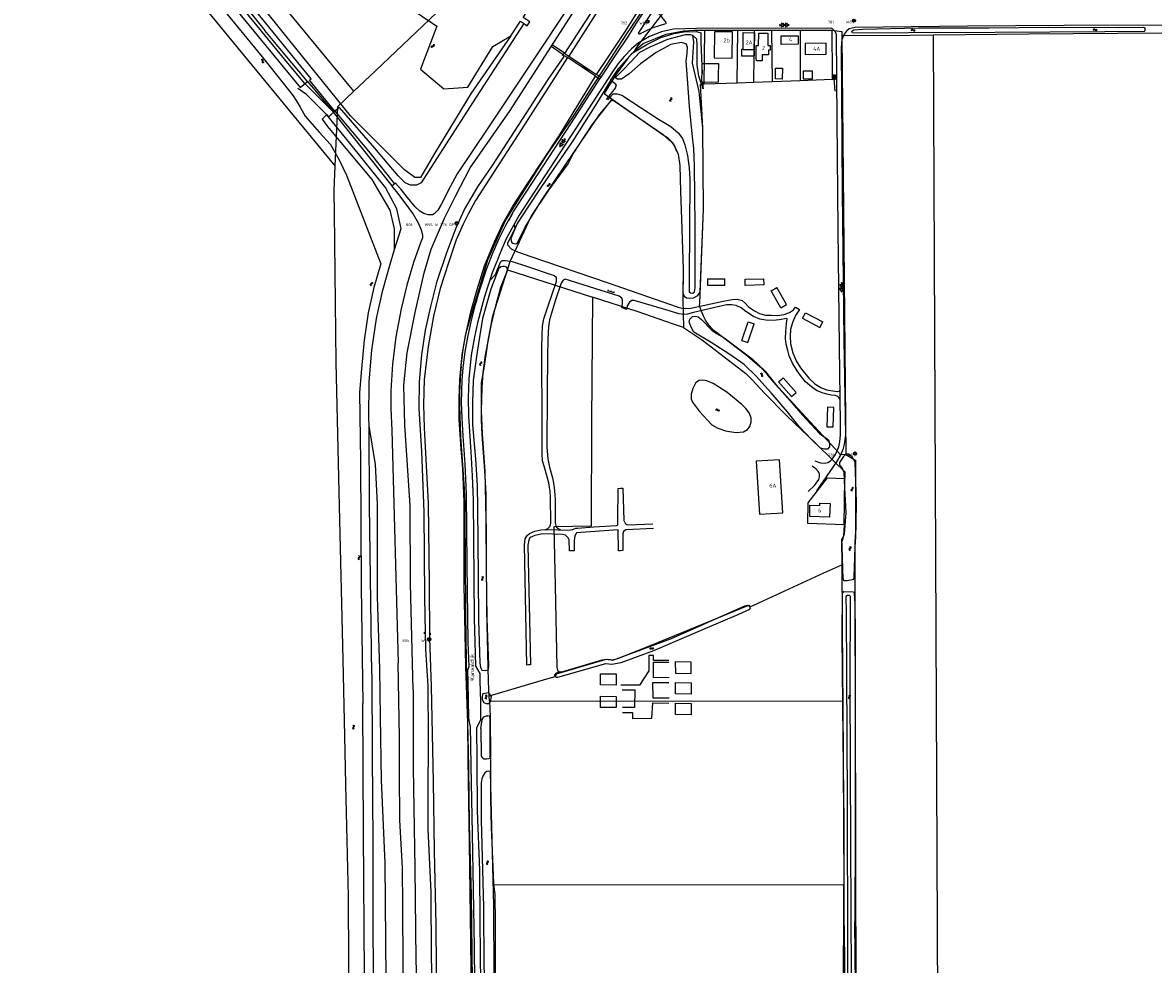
# Model space of a CAD drawing. Header units: metres. Extents: x 51973 to 58000, y 375000 to 380663.
# Tile 47 of 56: x 55833 to 56557, y 379195 to 379798. Entities that reach past the tile are written whole.
import ezdxf
from ezdxf.enums import TextEntityAlignment as Align

# ---------------------------------------------------------------- set-up
doc = ezdxf.new("R2010")
doc.units = ezdxf.units.M
doc.header["$LTSCALE"] = 0.1
doc.layers.get('0').update_dxf_attribs({"linetype": 'CONTINUOUS'})
doc.layers.add('B-WA-OG-TOPOGRAFIE-G', color=253, linetype='CONTINUOUS')
doc.styles.add('ISOCP', font='ISOCP.shx', dxfattribs={"height": 1.8})

# ---------------------------------------------------------------- blocks, each defined once
blk = doc.blocks.new('M01')
at = {"color": 0}
for radius in [1.05, 0.625]:
    blk.add_circle((0, 0), radius, dxfattribs=at)
blk = doc.blocks.new('BIJPIJL')
at = {"color": 0}
blk.add_line((0, 0), (1, 0), dxfattribs=at)
blk = doc.blocks.new('S026')
at = {"color": 0}
for p, q in [((0, 0), (4.4, 0)), ((0.2, 0.5), (0.2, 0)), ((1.2, 0), (1.2, -0.5)), ((2.2, 0.5), (2.2, 0)), ((3.2, 0), (3.2, -0.5)), ((4.2, 0.5), (4.2, 0))]:
    blk.add_line(p, q, dxfattribs=at)
blk = doc.blocks.new('S016')
at = {"color": 0, "linetype": 'Continuous'}
for points in [[(0.01, -0.38), (2.65, 1.15)], [(2.65, -1.15), (0.01, 0.38)], [(5.07, -1.15), (1.09, 1.15)], [(1.09, -1.15), (5.07, 1.15)], [(6.16, -0.38), (3.51, 1.15)], [(3.51, -1.15), (6.16, 0.37)]]:
    blk.add_lwpolyline(points, dxfattribs=at)
blk = doc.blocks.new('S05')
at = {"color": 0}
for p, q in [((0.08, 0.3), (0.38, 0.59)), ((0.11, -0.19), (0.41, 0.09)), ((0.38, 0.59), (0.68, 0.71)), ((0.41, 0.09), (0.71, 0.21)), ((0.68, 0.71), (1.01, 0.62)), ((0.71, 0.21), (1.02, 0.12)), ((1.01, 0.62), (1.33, 0.37)), ((1.02, 0.12), (1.36, -0.12)), ((1.33, 0.37), (1.66, 0.13)), ((1.66, 0.13), (1.97, 0.04)), ((1.97, 0.04), (2.28, 0.16)), ((2.28, 0.16), (2.58, 0.44)), ((1.36, -0.12), (1.68, -0.37)), ((1.68, -0.37), (2, -0.46)), ((2, -0.46), (2.31, -0.33)), ((2.31, -0.33), (2.61, -0.05))]:
    blk.add_line(p, q, dxfattribs=at)
blk = doc.blocks.new('S04')
at = {"color": 0}
for p, q in [((0, 0.5), (0.5, 0.5)), ((0, 0.25), (1, 0.25)), ((0, 0), (0.5, 0)), ((0, -0.25), (1, -0.25)), ((0, -0.5), (0.5, -0.5))]:
    blk.add_line(p, q, dxfattribs=at)

msp = doc.modelspace()

# ---------------------------------------------------------------- linework, layer by layer
at = {"layer": 'B-WA-OG-TOPOGRAFIE-G'}
for points in [[(56269.123, 380000), (56261.751, 379988.664), (56196.016, 379887.791), (56178.68, 379861.609), (56168.205, 379857.446), (56139.744, 379844.454), (56098.106, 379804.657), (56059.058, 379767.532)], [(56113.871, 379578.477), (56115.211, 379589.292), (56117.071, 379600.03), (56130.829, 379646.569), (56141.961, 379671.23), (56150.853, 379685.259), (56168.575, 379713.351), (56185.023, 379737.463), (56197.994, 379757.437), (56204.582, 379767.522), (56219.408, 379790.464), (56230.721, 379807.266), (56242.248, 379824.865), (56252.546, 379840.886), (56267.161, 379863.231), (56287.535, 379894.075), (56309.959, 379927.684), (56327.663, 379954.775), (56330.136, 379958.732), (56357.725, 380000)], [(55946.031, 379858.954), (55901.378, 379914.37), (55852.633, 379970.53), (55849.317, 379971.255), (55845.11, 379970.528), (55839.197, 379966.842), (55837.464, 379964.51), (55836.782, 379961.507), (55836.812, 379959.531), (55839.038, 379955.984), (55876.345, 379910.64), (55920.19, 379856.981), (55942.479, 379829.807), (55960.845, 379807.721), (55986.543, 379776.438), (56000, 379759.573)], [(56000, 379784.343), (55987.961, 379799.075), (55948.311, 379847.483), (55900.182, 379906.432), (55863.513, 379951.098), (55851.363, 379965.781), (55845.096, 379960.55), (55845.311, 379959.06), (55856.371, 379945.623), (55888.472, 379906.334), (55929.856, 379855.534), (55975.217, 379800.163), (56000, 379770.067)], [(56000, 379776.124), (55983.305, 379796.257), (55948.987, 379838.396), (55917.502, 379876.889), (55877.747, 379925.288), (55847.761, 379961.519), (55849.275, 379962.857), (55882.983, 379921.655), (55912.402, 379887.357), (55941.324, 379851.022), (55967.672, 379818.952), (55988.152, 379793.333)], [(55833.218, 379949.699), (56000, 379746.879)], [(56000, 379875.241), (56010.636, 379862.082), (56029.642, 379836.921), (56041.417, 379827.305), (56069.398, 379813.095), (56079.296, 379809.009), (56098.393, 379796.004), (56087.796, 379768.494), (56102.858, 379756.019), (56118.025, 379757.045), (56134.127, 379783.052), (56145.734, 379789.884)], [(56000, 379791.947), (55985.999, 379809.337), (55946.031, 379858.954)], [(56083.221, 379371.185), (56081.485, 379439.031), (56081.145, 379489.319), (56077.895, 379540.749), (56077.275, 379566.356), (56079.214, 379586.925), (56084.394, 379612.685), (56090.226, 379638.219), (56094.679, 379653.307), (56103.216, 379673.127), (56110.278, 379687.315), (56119.649, 379705.401), (56145.192, 379742.045), (56186.515, 379806.564), (56218.729, 379856.158)], [(56180.285, 379778.648), (56206.636, 379819.627), (56226.025, 379849.825)], [(56229.163, 379849.075), (56202.625, 379808.121), (56182.756, 379776.977)], [(56206.783, 379845.383), (56166.237, 379783.972), (56130.883, 379730.876), (56111.247, 379701.502), (56106.74, 379693.25), (56101.013, 379681.911), (56098.85, 379678.26), (56096.535, 379675.955), (56095.481, 379675.332), (56092.806, 379675.21), (56090.006, 379676.065), (56087.437, 379677.644), (56084.388, 379680.416), (56079.444, 379686.449), (56075.376, 379691.612), (56071.826, 379695.604), (56069.446, 379693.577), (56073.035, 379689.247), (56076.526, 379684.734), (56080.152, 379679.821), (56083.101, 379675.753), (56086.351, 379670.196), (56088.284, 379665.729), (56089.148, 379662.558), (56089.159, 379660.596)], [(56200.524, 379765.244), (56208.465, 379776.883), (56218.557, 379792.306), (56229.402, 379809.488), (56238.549, 379824.412), (56241.851, 379830.42)], [(56226.881, 379783.523), (56242.044, 379803.057), (56252.916, 379817.666), (56261.125, 379828.922)], [(56145.734, 379789.884), (56151.805, 379799.312), (56154.369, 379797.508), (56156.166, 379796.244), (56157.848, 379798.886), (56155.985, 379800.121), (56153.623, 379801.687), (56160.187, 379811.844)], [(56045.243, 379754.397), (56000, 379809.416)], [(56118.886, 379386.191), (56118.345, 379401.562), (56117.733, 379451.56), (56117.343, 379496.544), (56116.488, 379515.846), (56115.175, 379533.812), (56114.409, 379545.382), (56114.093, 379555.204), (56114.582, 379569.434), (56115.224, 379577.3), (56116.413, 379587.595), (56118.036, 379596.911), (56120.354, 379606.814), (56123.095, 379617.833), (56125.756, 379627.321), (56130.229, 379640.865), (56133.913, 379650.367), (56138.216, 379660.226), (56142.178, 379668.199), (56147.449, 379677.357), (56152.163, 379684.959), (56184.065, 379733.472), (56202.705, 379762.474), (56202.731, 379762.514), (56203.424, 379763.537), (56212.715, 379777.267), (56220.856, 379789.749), (56225.697, 379797.48), (56230.94, 379805.59)], [(56228.701, 379793.581), (56236.883, 379806.361), (56237.36, 379806.643), (56238.019, 379806.558), (56238.812, 379806.067), (56239.834, 379804.739), (56241.772, 379802.236), (56243.103, 379800.593), (56244.324, 379799.117), (56244.92, 379798.453), (56245.02, 379798.041), (56244.801, 379797.552), (56244.054, 379797.316), (56240.508, 379796.247), (56236.505, 379795.004), (56232.605, 379793.26), (56228.828, 379791.389), (56228.285, 379791), (56227.894, 379790.967), (56227.531, 379791.204), (56227.383, 379791.619), (56228.701, 379793.581)], [(56153.891, 379797.844), (56123.52, 379750.553), (56098.112, 379711.115), (56088.357, 379695.693), (56085.332, 379694.222), (56081.405, 379694.375), (56078.119, 379695.724), (56073.564, 379700.221), (56058.587, 379717.972), (56035.981, 379744.033), (56033, 379741.702), (56016.846, 379761.559), (56017.878, 379762.465), (56000, 379784.343)], [(56567.286, 379796.714), (56499.803, 379796.493), (56437.99, 379796.136), (56365.917, 379795.328), (56362.256, 379794.292), (56360.424, 379792.9), (56358.921, 379790.885), (56357.566, 379787.388), (56357.106, 379782.509), (56357.223, 379752.607), (56357.76, 379690.058), (56358.836, 379595.188), (56359.761, 379534.531), (56358.987, 379528.451), (56358.079, 379524.975)], [(56550.476, 379795.449), (56551.468, 379795.035), (56551.373, 379793.19), (56551.016, 379792.645), (56525.836, 379792.412), (56455.5, 379792.125), (56400.372, 379791.928), (56365.383, 379791.607), (56364.327, 379791.808), (56363.836, 379792.973), (56365.179, 379793.819), (56370.997, 379794.152), (56406.561, 379794.983), (56451.675, 379795.034), (56489.907, 379795.517), (56534.729, 379795.209), (56550.476, 379795.449)], [(56000, 379779.202), (55988.152, 379793.333)], [(56145.734, 379789.884), (56120.176, 379753.116), (56096.702, 379714.67), (56087.941, 379699.238), (56084.225, 379699.312), (56077.565, 379704.16), (56042.961, 379738.589), (56000, 379791.947)], [(56356.027, 379590.958), (56355.106, 379665.978), (56354.419, 379735.96), (56353.993, 379790.974), (56353.001, 379792.849), (56351.953, 379793.965), (56351.196, 379794.502), (56350.958, 379794.67), (56348.423, 379794.816), (56264.433, 379794.641), (56249.817, 379794.14), (56242.172, 379792.52), (56234.353, 379789.529), (56227.234, 379785.275), (56222.858, 379781.495), (56218.166, 379776.649), (56214.416, 379772.095), (56210.645, 379766.935), (56190.204, 379735.21), (56151.015, 379675.192), (56142.701, 379660.047), (56140.094, 379654.068), (56139.578, 379652.883), (56138.178, 379649.334), (56136.82, 379645.889), (56136.471, 379645.004), (56133.791, 379638.132), (56128.825, 379623.063), (56124.305, 379606.204), (56122.333, 379597.195), (56120.302, 379585.533), (56118.765, 379570.232), (56118.297, 379558.378), (56118.532, 379546.327), (56120.048, 379523.567)], [(56211.248, 379764.128), (56214.866, 379769.227), (56223.28, 379778.8), (56232.653, 379784.335), (56241.64, 379788.946), (56250.159, 379791.442), (56256.3, 379792.391), (56264.518, 379792.757), (56267.167, 379791.857), (56267.327, 379785.648), (56267.993, 379765.779)], [(56262.105, 379790.224), (56260.719, 379790.535), (56257.127, 379790.483), (56245.927, 379787.659), (56234.499, 379782.75), (56227.997, 379779.153), (56222.727, 379773.523), (56217.29, 379767.84), (56212.698, 379763.193)], [(56225.229, 379780.752), (56230.31, 379785.062), (56245.021, 379790.996), (56256.463, 379793.188), (56262.669, 379793.475), (56269.9, 379793.57)], [(56266.824, 379625.843), (56268.881, 379678.886), (56268.58, 379730.788), (56266.169, 379754.319), (56261.855, 379772.467), (56262.694, 379785.984), (56262.105, 379790.224)], [(56268.794, 379755.923), (56265.919, 379764.118), (56264.889, 379771.423), (56264.858, 379784.15), (56264.719, 379787.77), (56262.105, 379790.224)], [(56269.43, 379759.15), (56269.9, 379793.57)], [(56269.9, 379793.57), (56276.01, 379793.55), (56287.56, 379793.55), (56291.02, 379793.56)], [(56287.383, 379775.604), (56287.585, 379792.402), (56275.986, 379792.542), (56275.753, 379775.744), (56287.383, 379775.604)], [(56290.58, 379759.88), (56291.02, 379793.56)], [(56291.02, 379793.56), (56292.55, 379793.55), (56301.55, 379793.55)], [(56294.291, 379781.202), (56294.42, 379791.95), (56301.53, 379791.88)], [(56301.17, 379760.25), (56301.55, 379793.55)], [(56301.53, 379791.88), (56301.41, 379781.1)], [(56301.55, 379793.55), (56302.84, 379793.56), (56312.53, 379793.54)], [(56311.57, 379783.65), (56311.56, 379780.81), (56310.51, 379780.81), (56310.5, 379777.67), (56306.53, 379777.68), (56306.52, 379773.92), (56302.77, 379773.82), (56302.63, 379776.1), (56302.72, 379783.67), (56304.24, 379783.65), (56304.31, 379791.67), (56310.12, 379791.57), (56310.09, 379783.65), (56311.57, 379783.65)], [(56312.53, 379793.54), (56329.59, 379793.57), (56330.84, 379793.56)], [(56312.53, 379793.54), (56312.85, 379760.66)], [(56329.56, 379789.9), (56329.51, 379784.47), (56318.62, 379784.43), (56318.65, 379789.82), (56329.56, 379789.9)], [(56330.84, 379793.56), (56347.27, 379793.53), (56351, 379793.52)], [(56330.84, 379793.56), (56330.85, 379761.29)], [(56351, 379793.52), (56357.4, 379792.62)], [(56351, 379793.52), (56351.19, 379764.92)], [(56357.4, 379792.62), (56357.426, 379790.068)], [(56357.426, 379790.068), (56401.243, 379790.375), (56415.943, 379790.519)], [(56357.426, 379790.068), (56360.109, 379521.969)], [(56415.943, 379790.519), (56477.114, 379791.117), (56562.22, 379791.926)], [(56415.943, 379790.519), (56418.667, 379171.1)], [(56179.12, 379777.775), (56171.452, 379783.045)], [(56179.912, 379778.9), (56172.167, 379784.162)], [(56225.229, 379780.752), (56220.738, 379775.831), (56213.143, 379765.365), (56205.311, 379752.901), (56210.465, 379749.3)], [(56260.118, 379698.15), (56259.739, 379635.289), (56259.67, 379625.925), (56260.563, 379625.42), (56262.03, 379625.217), (56263.11, 379625.966), (56263.564, 379628.48), (56263.683, 379668.558), (56263.186, 379706.399), (56262.772, 379717.729), (56261.793, 379727.201), (56259.993, 379744.625), (56258.705, 379762.403), (56257.9, 379773.919), (56258.585, 379778.668), (56258.653, 379782.636), (56257.877, 379784.874), (56254.582, 379785.61), (56248.038, 379784.344), (56238.634, 379779.286), (56228.607, 379771.882), (56221.322, 379765.588), (56216.505, 379762.249), (56214.138, 379762.265)], [(56225.229, 379780.752), (56226.881, 379783.523)], [(56293.276, 379781.213), (56293.239, 379777.124)], [(56294.291, 379781.202), (56293.276, 379781.213)], [(56294.291, 379781.202), (56301.41, 379781.1)], [(56301.41, 379781.1), (56301.369, 379777.051)], [(56347.52, 379778.15), (56347.4, 379785.17), (56333.93, 379784.94), (56334.04, 379777.95), (56347.52, 379778.15)], [(56015.523, 379760.689), (56000, 379779.202)], [(56032.06, 379740.983), (56013.706, 379759.596), (56000, 379776.124)], [(56092.822, 379373.741), (56091.206, 379397.112), (56090.514, 379430.191), (56090.214, 379485.106), (56088.797, 379523.875), (56086.988, 379551.318), (56087.271, 379568.312), (56088.648, 379585.664), (56091.051, 379601.431), (56094.476, 379616.603), (56098.489, 379632.753), (56104.681, 379651.18), (56110.581, 379666.894), (56116.035, 379678.621), (56124.609, 379693.293), (56133.959, 379706.888), (56169.512, 379761.912), (56179.703, 379776.59)], [(56181.817, 379775.965), (56154.622, 379733.393), (56123.086, 379684.487), (56118.26, 379675.672), (56115.083, 379669.301), (56110.689, 379659.317), (56105.928, 379645.196), (56100.389, 379628.223), (56096.083, 379610.527), (56092.745, 379591.052), (56090.274, 379569.972), (56089.725, 379553.833), (56090.124, 379539.03), (56092.827, 379490.767), (56093.389, 379439.309), (56093.545, 379404.233), (56094.708, 379373.274)], [(56199.798, 379764.047), (56181.817, 379775.965), (56180.072, 379777.121), (56179.703, 379776.59), (56178.771, 379777.279), (56179.912, 379778.9), (56180.285, 379778.648), (56182.756, 379776.977), (56182.778, 379776.962), (56200.524, 379765.244)], [(56293.239, 379777.124), (56301.369, 379777.051)], [(56000, 379770.067), (56010.924, 379756.801), (56015.524, 379760.69), (56032.06, 379740.983), (56029.265, 379737.993), (56027.921, 379739.51), (56024.972, 379736.538), (56028.42, 379731.918)], [(56059.058, 379767.532), (56045.243, 379754.397)], [(56278.482, 379772.273), (56278.425, 379764.509), (56278.374, 379760.152), (56273.801, 379760.137), (56268.203, 379760.172), (56267.938, 379760.174), (56267.967, 379763.136), (56267.993, 379765.779), (56268.057, 379772.294), (56273.819, 379772.257), (56278.482, 379772.273)], [(56319.46, 379769.12), (56319.31, 379762.18), (56314.97, 379762.28), (56315.09, 379769.14), (56319.46, 379769.12)], [(56332.792, 379762.347), (56338.625, 379762.364), (56338.61, 379767.364), (56332.777, 379767.347), (56332.792, 379762.347)], [(56000, 379759.573), (56006.363, 379751.598), (56008.191, 379748.571), (56010.804, 379744.242), (56014.045, 379738.448), (56023.022, 379728.186), (56030.161, 379720.389), (56030.212, 379720.333), (56035.768, 379710.454), (56040.509, 379700.749), (56062.447, 379644.02), (56057.882, 379628.708), (56054.301, 379612.627), (56051.756, 379595.043), (56050.137, 379576.779), (56048.791, 379561.469), (56049.049, 379546.871), (56049.486, 379517.58), (56049.944, 379436.882), (56051.016, 379362.374)], [(56116.848, 379386.071), (56115.685, 379438.131), (56115.69, 379491.618), (56114.849, 379512.99), (56113.854, 379525.378), (56112.562, 379544.348), (56112.665, 379557.539), (56113.114, 379569.763), (56114.514, 379585.66), (56116.561, 379597.749), (56120.129, 379613.242), (56124.087, 379627.476), (56128.742, 379642.552), (56135.23, 379657.986), (56140.595, 379669.619), (56146.911, 379680.796), (56156.5, 379695.593), (56176.601, 379725.88), (56199.798, 379764.047)], [(56209.437, 379761.355), (56199.898, 379745.603), (56184.971, 379721.993), (56164.941, 379692.874), (56156.923, 379680.913), (56149.73, 379669.695), (56145.68, 379660.128)], [(56199.798, 379764.047), (56202.031, 379762.838), (56202.705, 379762.474)], [(56200.524, 379765.244), (56202.576, 379764.036), (56203.424, 379763.537)], [(56212.211, 379759.481), (56213.084, 379758.29), (56212.408, 379756.336), (56206.741, 379749.087)], [(56212.211, 379759.481), (56209.437, 379761.355), (56211.248, 379764.128), (56214.138, 379762.265)], [(56266.365, 379617.109), (56266.552, 379618.833), (56268.881, 379678.886), (56268.58, 379730.788), (56266.93, 379759.064), (56269.43, 379759.15)], [(56268.203, 379760.172), (56268.563, 379757.586), (56268.794, 379755.923)], [(56269.43, 379759.15), (56290.58, 379759.88)], [(56290.58, 379759.88), (56301.17, 379760.25)], [(56301.17, 379760.25), (56312.85, 379760.66)], [(56312.85, 379760.66), (56330.85, 379761.29)], [(56351.21, 379761.9), (56330.85, 379761.19), (56330.85, 379761.29)], [(56351.19, 379764.92), (56353.11, 379764.97), (56353.16, 379761.97), (56351.21, 379761.9)], [(56351.19, 379764.92), (56351.21, 379761.9)], [(56352.55, 379762.66), (56352.51, 379764.25), (56351.41, 379764.22), (56351.45, 379762.62), (56352.55, 379762.66)], [(56071.161, 379653.059), (56075.527, 379666.529), (56072.746, 379679.092), (56065.417, 379692.912), (56043.536, 379720.118), (56027.825, 379739.321), (56014.797, 379752.369), (56009.335, 379756.188)], [(56045.243, 379754.397), (56034.682, 379744.356)], [(56207.746, 379748.86), (56211.168, 379752.874), (56213.738, 379752.755), (56216.754, 379751.852), (56240.183, 379736.579), (56248.106, 379731.805), (56252.789, 379727.711), (56255.405, 379724.238), (56257.014, 379720.153), (56258.782, 379713.329), (56259.876, 379705.333), (56260.118, 379698.15)], [(56000, 379746.879), (56033.12, 379706.603)], [(56143.473, 379640.158), (56145.15, 379645.432), (56158.612, 379674.237), (56169.999, 379691.022), (56182.385, 379708.057), (56185.639, 379714.361), (56197.768, 379732.829), (56210.465, 379749.3)], [(56149.977, 379657.298), (56154.902, 379667.468), (56165.34, 379684.565), (56180.579, 379707.234), (56202.578, 379739.842), (56209.893, 379748.385), (56211.185, 379748.662), (56227.611, 379737.452), (56243.224, 379726.659), (56249.551, 379721.117), (56252.752, 379714.126), (56253.697, 379706.965), (56254.242, 379690.273), (56254.863, 379672.599), (56255.925, 379640.333), (56255.771, 379625.091)], [(56210.465, 379749.3), (56232.46, 379733.932), (56243.171, 379726.606), (56245.848, 379724.752), (56248.179, 379722.479)], [(56032.06, 379740.983), (56033, 379741.702)], [(56069.708, 379693.8), (56044.161, 379726.161), (56032.06, 379740.983)], [(56033, 379741.702), (56054.495, 379716.042), (56071.184, 379695.057)], [(56034.682, 379744.356), (56033.12, 379706.603)], [(56056.638, 379381.147), (56055.258, 379489.516), (56054.887, 379540.211), (56054.85, 379545.292), (56055.053, 379568.355), (56056.676, 379588.608), (56059.667, 379608.914), (56063.672, 379627.133), (56068.52, 379643.808), (56071.161, 379653.059), (56071.288, 379666.355), (56068.484, 379678.366), (56057.016, 379697.827), (56028.317, 379732.041)], [(56251.928, 379715.872), (56251.556, 379716.899), (56251.127, 379717.903), (56250.642, 379718.881), (56250.103, 379719.831), (56249.511, 379720.749), (56248.869, 379721.633), (56248.179, 379722.479)], [(56251.928, 379715.872), (56252.752, 379714.126), (56253.697, 379706.965), (56254.242, 379690.273), (56254.863, 379672.599), (56255.925, 379640.333), (56255.731, 379621.074), (56256.183, 379603.275)], [(56033.12, 379706.603), (56032.471, 379690.908), (56032.484, 379689.779)], [(56032.484, 379689.779), (56032.636, 379676.701)], [(56032.636, 379676.701), (56033.754, 379580.821), (56035.862, 379488.742)], [(56146.534, 379675.68), (56144.093, 379671.463)], [(56147.793, 379669.323), (56148.208, 379666.348), (56143.587, 379657.126), (56143.589, 379656.009), (56143.925, 379655.674), (56145.939, 379653.611), (56149.86, 379651.527), (56158.41, 379648.636), (56207.246, 379632.07), (56252.827, 379616.264), (56255.577, 379615.497), (56257.636, 379615.417), (56260.766, 379615.631), (56281.627, 379619.984), (56287.219, 379621.03), (56290.518, 379621.299), (56293.646, 379620.563), (56295.596, 379618.657), (56297.713, 379616.359), (56301.674, 379613.777), (56304.855, 379612.146), (56308.597, 379611.073), (56312.285, 379611.006), (56316.197, 379610.883), (56320.503, 379611.541), (56323.972, 379612.816), (56326.492, 379614.541), (56327.839, 379616.214), (56330.293, 379614.642), (56327.767, 379610.849), (56325.797, 379606.327), (56324.722, 379601.915), (56324.374, 379597.5), (56324.639, 379592.637), (56326.019, 379586.876), (56328.24, 379581.783), (56331.077, 379577.359), (56336.423, 379570.692), (56340.269, 379567.159), (56344.006, 379564.689), (56347.635, 379563.281), (56352.886, 379562.371), (56355.01, 379562.253), (56355.905, 379562.474), (56356.346, 379563.028)], [(56089.159, 379660.596), (56087.871, 379657.347), (56083.403, 379644.787), (56079.077, 379630.284), (56075.429, 379615.152), (56072.002, 379597.12), (56069.845, 379579.805), (56068.857, 379562.646), (56068.96, 379551.125), (56069.407, 379537.526), (56073.534, 379388.55)], [(56145.68, 379660.128), (56146.091, 379657.785), (56146.874, 379657.116), (56148.55, 379656.783), (56149.499, 379656.952), (56149.977, 379657.298)], [(56167.508, 379473.69), (56169.298, 379474.533), (56170.811, 379475.926), (56171.152, 379477.825), (56171.091, 379494.705), (56170.766, 379498.115), (56170.055, 379503.651), (56169.005, 379507.566), (56166.902, 379514.391), (56165.961, 379517.803), (56165.807, 379522.108), (56165.785, 379552.625), (56165.577, 379576.548), (56165.507, 379590.689), (56165.703, 379597.973), (56166, 379604.008), (56166.741, 379608.757), (56169.279, 379616.351), (56174.861, 379632.71), (56174.867, 379634.778), (56174.701, 379635.45), (56172.86, 379636.573), (56155.941, 379642.213), (56146.616, 379645.203), (56142.147, 379645.887), (56139.912, 379645.946), (56138.796, 379644.883), (56135.625, 379636.892), (56132.094, 379632.983)], [(56138.022, 379641.177), (56132.876, 379627.737), (56127.574, 379608.976), (56124.025, 379587.665), (56121.545, 379569.345), (56121.111, 379555.225), (56121.013, 379540.948), (56123.08, 379518.905), (56124.164, 379502.027), (56124.364, 379487.811), (56124.454, 379465.798), (56124.765, 379443.796)], [(56126.24, 379385.595), (56127.123, 379383.696), (56129.208, 379383.639), (56130.884, 379383.995), (56131.42, 379384.534), (56131.601, 379386.883), (56130.49, 379416.868), (56130.169, 379447.746), (56129.878, 379480.612), (56129.188, 379511.245), (56127.469, 379535.08), (56126.819, 379549.792), (56127.225, 379564.663), (56127.934, 379574.234), (56129.421, 379585.46), (56131.334, 379595.276), (56133.064, 379604.431), (56136.1, 379617.074), (56139.355, 379629.099), (56143.065, 379638.674)], [(56131.804, 379367.12), (56131.422, 379376.524), (56130.238, 379422.276), (56130.135, 379458.871), (56129.934, 379496.482), (56129.062, 379511.647), (56127.386, 379534.733), (56126.902, 379543.828), (56126.944, 379567.727), (56128.806, 379578.411), (56131.06, 379594.666), (56134.09, 379610.641), (56143.473, 379640.158)], [(56138.022, 379641.177), (56139.182, 379642.259), (56140.373, 379642.488), (56141.47, 379642.488), (56142.388, 379642.031), (56143.304, 379641.025), (56143.485, 379640.384), (56143.065, 379638.674)], [(56143.473, 379640.158), (56197.837, 379622.665)], [(56177.813, 379631.509), (56174.317, 379620.956), (56170.421, 379608.001), (56169.793, 379603.531), (56169.504, 379600.234), (56169.376, 379594.813), (56169.179, 379584.977), (56168.884, 379561), (56168.67, 379526.571), (56169.263, 379519.023), (56170.365, 379513.766), (56172.245, 379506.942), (56172.906, 379503.53), (56173.618, 379498.721), (56174.103, 379492.795), (56174.116, 379478.151), (56174.611, 379475.635), (56175.837, 379474.402), (56177.537, 379473.582)], [(56356.42, 379556.548), (56355.78, 379558.17), (56354.888, 379558.9), (56353.158, 379559.67), (56350.588, 379559.901), (56347.906, 379560.468), (56344.891, 379561.371), (56341.318, 379562.835), (56338.028, 379565.192), (56334.181, 379568.445), (56331.73, 379571.527), (56328.892, 379575.447), (56325.832, 379580.319), (56323.834, 379584.964), (56322.838, 379588.377), (56321.788, 379592.516), (56321.463, 379596.094), (56321.7, 379600.565), (56322.163, 379605.817), (56322.507, 379608.778), (56322.228, 379608.835), (56317.419, 379608.123), (56313.505, 379607.743), (56308.867, 379607.813), (56305.012, 379608.607), (56300.993, 379610.184), (56296.028, 379613.44), (56293.017, 379615.853), (56289.891, 379617.315), (56287.098, 379617.659), (56283.968, 379617.668), (56278.878, 379616.621), (56262.491, 379612.813), (56258.743, 379611.762), (56256.338, 379611.434), (56253.21, 379611.835), (56246.398, 379614.147), (56224.674, 379620.471), (56223.053, 379620.476), (56221.653, 379619.474), (56220.137, 379617.019), (56219.739, 379614.785), (56216.668, 379615.968), (56217.123, 379618.426), (56217.185, 379620.717), (56216.742, 379622.06), (56214.901, 379623.239), (56180.448, 379634.017), (56179.105, 379633.574), (56177.813, 379631.509)], [(56271.55, 379634.256), (56282.622, 379634.357)], [(56271.55, 379634.256), (56271.587, 379630.206)], [(56271.587, 379630.206), (56282.654, 379630.307)], [(56282.654, 379630.307), (56282.622, 379634.357)], [(56295.522, 379634.017), (56307.637, 379634.439)], [(56295.666, 379630.006), (56295.522, 379634.017)], [(56307.788, 379630.424), (56295.666, 379630.006)], [(56307.788, 379630.424), (56307.637, 379634.439)], [(56312.243, 379626.717), (56315.815, 379628.75)], [(56321.998, 379617.887), (56315.815, 379628.75)], [(56197.837, 379622.665), (56197.376, 379542.907), (56197.015, 379476.005), (56173.25, 379475.602), (56174.028, 379437.732), (56175.182, 379385.752), (56175.489, 379383.61), (56176.75, 379382.735), (56177.494, 379382.681)], [(56256.183, 379603.275), (56249.18, 379605.594), (56227.04, 379613.268), (56197.837, 379622.665)], [(56255.771, 379625.091), (56256.565, 379623.297), (56258.127, 379622.119), (56259.859, 379621.946), (56262.487, 379622.273), (56265.286, 379623.662), (56266.824, 379625.843)], [(56318.427, 379615.854), (56312.243, 379626.717)], [(56360.109, 379521.969), (56356.666, 379521.715), (56353.228, 379525.481), (56331.848, 379548.557), (56317.006, 379564.738), (56310.172, 379572.668), (56306.377, 379576.873), (56296.021, 379585.763), (56285.385, 379593.878), (56276.419, 379600.616), (56273.986, 379602.805), (56271.868, 379605.3), (56270.266, 379607.774), (56268.971, 379610.42), (56267.589, 379613.614), (56266.365, 379617.109)], [(56318.427, 379615.854), (56321.998, 379617.887)], [(56343.896, 379525.989), (56337.972, 379531.498), (56330.123, 379539.855), (56322.389, 379549.327), (56312.152, 379561.36), (56302.39, 379572.262), (56295.006, 379579.385), (56285.746, 379585.906), (56273.762, 379593.547), (56262.682, 379600.19), (56260.736, 379603.76), (56259.79, 379606.787), (56260.269, 379608.607), (56261.898, 379610.155), (56263.598, 379610.361), (56265.563, 379610.012), (56267.652, 379608.248), (56274.046, 379601.606), (56277.274, 379599.433), (56282.258, 379596.465), (56289.799, 379590.808), (56300.075, 379583.084), (56308.312, 379575.287), (56315.711, 379566.035), (56324.309, 379556.255), (56332.206, 379547.058), (56343.163, 379535.343), (56348.845, 379531.293)], [(56332.397, 379609.091), (56334.261, 379612.63)], [(56332.397, 379609.091), (56343.454, 379603.253)], [(56334.261, 379612.63), (56345.299, 379606.802)], [(56256.183, 379603.275), (56268.41, 379594.998), (56287.613, 379580.184), (56296.002, 379573.704), (56299.838, 379569.898), (56308.005, 379561.229), (56322.39, 379546.483), (56340.179, 379529.62), (56352.599, 379517.304), (56359.376, 379510.786), (56359.336, 379506.589)], [(56293.464, 379594.943), (56297.517, 379606.778)], [(56297.298, 379593.653), (56301.34, 379605.459)], [(56297.517, 379606.778), (56301.34, 379605.459)], [(56343.454, 379603.253), (56345.299, 379606.802)], [(56293.464, 379594.943), (56297.298, 379593.653)], [(56340.243, 379517.839), (56343.917, 379516.491), (56346.568, 379516.24), (56348.529, 379516.771), (56350.306, 379517.868), (56351.374, 379518.785), (56353.399, 379521.939), (56355.446, 379526.781), (56356.241, 379529.976), (56356.583, 379534.444), (56356.661, 379535.459), (56356.589, 379541.777), (56356.027, 379590.958)], [(56113.871, 379578.477), (56113.496, 379574.289), (56113.2, 379570.094), (56112.983, 379565.895), (56112.845, 379561.692), (56112.785, 379557.487), (56112.805, 379553.282)], [(56316.991, 379568.373), (56319.983, 379571.027)], [(56328.248, 379561.646), (56319.983, 379571.027)], [(56291.042, 379555.86), (56283.889, 379561.677), (56279.279, 379564.739), (56275.065, 379567.36), (56271.143, 379568.927), (56268.459, 379569.561), (56266.012, 379569.139), (56263.86, 379567.44), (56262.176, 379564.074), (56261.052, 379560.436), (56261.089, 379557.539), (56261.896, 379555.431), (56266.432, 379549.469), (56274.29, 379540.875), (56278.053, 379538.638), (56282.978, 379537.085), (56289.737, 379535.889), (56294.525, 379536.341), (56297.126, 379537.768), (56298.605, 379539.849), (56299.403, 379542.757), (56299.369, 379545.432), (56298.214, 379548.539), (56296.062, 379551.243), (56293.575, 379553.886)], [(56325.245, 379559.003), (56316.991, 379568.373)], [(56325.245, 379559.003), (56328.248, 379561.646)], [(56112.805, 379553.282), (56113.438, 379533.46), (56115.814, 379499.798), (56116.236, 379490.185), (56116.168, 379480.258), (56116.475, 379456.767), (56116.716, 379420.045), (56117.073, 379389.731), (56117.711, 379360.397), (56118.588, 379321.618), (56119.028, 379284.879), (56120.186, 379239.659), (56120.938, 379184.444), (56121.664, 379146.278), (56122.081, 379111.748), (56122.322, 379075.025), (56122.611, 379038.9), (56122.357, 379020.87)], [(56293.575, 379553.886), (56291.042, 379555.86)], [(56348.241, 379552.181), (56347.946, 379539.68)], [(56352.253, 379552.063), (56348.241, 379552.181)], [(56351.93, 379539.578), (56352.253, 379552.063)], [(56061.793, 379384.723), (56060.256, 379430.826), (56060.329, 379490.177), (56058.945, 379515.389), (56054.887, 379540.211)], [(56347.946, 379539.68), (56351.93, 379539.578)], [(56348.845, 379531.293), (56349.595, 379528.845), (56349.53, 379526.699), (56348.248, 379525.193), (56346.459, 379525.188), (56343.896, 379525.989)], [(56120.048, 379523.567), (56120.996, 379508.164), (56121.521, 379493.067), (56121.827, 379467.715), (56122.087, 379416.838)], [(56358.079, 379524.975), (56356.895, 379521.774), (56353.974, 379517.168), (56341.301, 379498.656)], [(56357.535, 379462.516), (56358.118, 379442.082), (56358.673, 379441.208), (56360.904, 379441.157), (56365.047, 379442.026), (56365.453, 379443.205), (56365.96, 379462.71), (56366.476, 379469.122), (56366.733, 379477.375), (56366.93, 379491.483), (56365.934, 379516.899), (56364.061, 379520.472), (56361.346, 379522.376), (56360.08, 379522.16), (56358.476, 379520.691), (56356.015, 379516.732), (56356.046, 379515.257), (56357.272, 379513.983), (56358.745, 379510.497), (56359.217, 379500.459), (56359.975, 379484.558), (56358.989, 379471.007), (56357.361, 379465.21), (56357.374, 379465.014), (56357.535, 379462.516)], [(56360.109, 379521.969), (56366.353, 379518.119)], [(56319.72, 379484.53), (56317.56, 379518.46), (56302.62, 379517.52), (56304.71, 379483.6), (56319.72, 379484.53)], [(56335.891, 379498.09), (56339.881, 379502.001), (56342.816, 379505.893), (56343.173, 379507.511), (56343.141, 379509.301), (56342.546, 379510.763), (56340.86, 379512.663), (56338.461, 379514.464)], [(56366.64, 379170.692), (56366.04, 379465.96), (56366.33, 379472.44), (56366.353, 379518.119)], [(56359.049, 379476.866), (56335.618, 379477.693), (56335.915, 379490.964), (56348.34, 379506.939), (56359.336, 379506.589)], [(56359.049, 379476.866), (56359.336, 379506.589)], [(56188.29, 379474.672), (56198.767, 379475.537), (56213.233, 379476.378), (56213.83, 379476.697), (56214.056, 379477.086), (56214.068, 379480.107), (56214.402, 379500.177), (56215.881, 379500.209), (56217.277, 379500.239), (56217.877, 379479.54), (56218.998, 379477.426), (56219.969, 379477.01), (56220.986, 379476.918), (56236.592, 379477.48)], [(56035.862, 379488.742), (56038.103, 379390.687), (56039.421, 379331.567)], [(56349.95, 379490.47), (56349.67, 379481.82), (56336.92, 379482.27), (56337.08, 379489.4), (56343.39, 379489.31), (56343.41, 379490.7), (56349.95, 379490.47)], [(56359.049, 379476.866), (56358.46, 379469.66), (56357.34, 379467.33), (56357.449, 379451.139)], [(56236.985, 379474.426), (56219.141, 379473.618), (56217.837, 379472.494), (56217.325, 379471.104), (56217.252, 379460.306), (56215.876, 379460.285), (56214.575, 379460.265), (56214.299, 379473.622), (56187.673, 379471.636), (56186.866, 379470.196), (56186.402, 379468.669), (56186.075, 379466.231), (56186.255, 379460.191), (56184.686, 379460.191), (56183.143, 379460.191), (56182.931, 379467.149), (56182.359, 379468.579), (56181.36, 379469.626), (56180.653, 379470.297), (56178.762, 379470.741), (56166.079, 379471.045), (56161.103, 379469.933), (56158.064, 379468.816), (56157.144, 379467.172), (56156.629, 379463.722), (56158.209, 379387.252), (56156.998, 379387.112), (56155.855, 379386.979), (56154.292, 379464.017), (56154.734, 379467.941), (56156.062, 379470.103), (56157.688, 379471.318), (56161.001, 379472.737), (56164.849, 379473.53), (56169.69, 379473.822)], [(56169.69, 379473.822), (56181.811, 379473.451), (56183.845, 379473.553), (56185.371, 379473.935), (56187.3, 379474.597), (56188.29, 379474.672)], [(56177.494, 379382.681), (56178.281, 379382.624), (56204.013, 379390.474), (56205.294, 379390.718), (56206.662, 379390.804), (56208.03, 379390.632), (56210.093, 379390.345), (56211.57, 379390.546), (56214.14, 379391.246), (56234.035, 379399.077), (56298.023, 379425.349), (56298.718, 379424.273), (56345.961, 379446.013), (56357.449, 379451.139)], [(56357.449, 379451.139), (56357.925, 379380.659), (56358.037, 379364.002)], [(56124.765, 379443.796), (56124.976, 379415.509), (56125.742, 379388.424), (56126.24, 379385.595)], [(56359.053, 379220.384), (56358.88, 379286.812), (56358.24, 379340.474), (56357.677, 379405.495), (56357.983, 379433.163), (56358.71, 379434.193), (56364.996, 379433.887), (56365.433, 379433.002), (56365.837, 379426.233), (56366.011, 379359.423), (56366.05, 379279.585), (56365.859, 379222.654)], [(56364.997, 379000), (56364.906, 379015.674), (56364.021, 379102.168), (56363.708, 379187.444), (56363.236, 379272.048), (56362.755, 379374.823), (56363.11, 379429.786), (56362.982, 379431.01), (56362.419, 379431.505), (56361.136, 379431.544), (56360.028, 379431.028), (56360.217, 379420.608), (56360.486, 379382.263), (56360.875, 379299.72), (56361.197, 379205.025), (56361.196, 379109.49), (56362.18, 379010.957), (56362.337, 379000)], [(56291.539, 379419.66), (56298.675, 379422.751), (56298.944, 379423.928), (56298.27, 379424.923), (56297.304, 379425.114), (56295.241, 379424.78), (56248.352, 379403.805), (56210.673, 379390.076), (56209.447, 379390.362), (56207.753, 379390.719), (56205.702, 379390.484), (56174.631, 379381.24), (56174.232, 379380.248), (56174.229, 379379.491), (56174.644, 379379.266), (56175.636, 379379.316), (56206.458, 379388.082), (56208.337, 379387.929), (56210.382, 379387.554), (56216.193, 379388.701), (56237.113, 379396.422), (56270.085, 379410.386), (56291.539, 379419.66)], [(56122.087, 379416.838), (56123.125, 379386.735)], [(56236.927, 379390.229), (56236.972, 379393.218), (56234.053, 379393.221), (56233.988, 379383.41), (56228.028, 379374.164), (56215.988, 379374.211)], [(56236.927, 379390.229), (56246.779, 379390.208)], [(56063.945, 379000), (56066.956, 379028.708), (56068.808, 379051.562), (56068.441, 379071.504), (56067.642, 379134.551), (56065.778, 379185.708), (56065.254, 379260.288), (56062.872, 379313.312), (56062.17, 379353.81), (56061.793, 379384.723)], [(56076.107, 379000), (56077.251, 379016.709), (56078.553, 379039.967), (56078.917, 379052.907), (56078.666, 379076.277), (56078.629, 379108.002), (56077.067, 379163.498), (56076.742, 379195.134), (56076.58, 379232.494), (56076.342, 379257.234), (56074.649, 379287.709), (56074.372, 379317.563), (56074.324, 379340.48), (56073.534, 379388.55)], [(56120.342, 379000), (56120.658, 379007.798), (56122.368, 379042.561), (56122.227, 379070.909), (56121.866, 379111.041), (56120.675, 379156.829), (56119.988, 379210.061), (56119.269, 379273.296), (56118.276, 379326.647), (56118.032, 379349.974), (56116.848, 379386.071)], [(56119.709, 379348.433), (56118.746, 379352.976), (56118.649, 379364.32), (56118.366, 379375.832), (56118.152, 379383.977), (56118.886, 379386.191)], [(56123.936, 379347.009), (56126.414, 379351.971), (56126.454, 379355.784), (56126.465, 379364.108), (56126.319, 379369.454), (56126.116, 379377.719), (56126.008, 379381.594), (56123.125, 379386.735)], [(56177.494, 379382.681), (56174.56, 379381.815), (56173.651, 379380.839), (56173.748, 379379.509), (56168.526, 379377.951), (56131.804, 379367.12)], [(56246.902, 379379.003), (56236.998, 379378.984), (56236.979, 379388.959), (56246.699, 379388.923)], [(56260.949, 379388.839), (56250.918, 379389.034), (56250.929, 379381.902), (56260.96, 379381.707), (56260.949, 379388.839)], [(56056.638, 379381.147), (56056.941, 379329.389), (56057.303, 379274.325), (56057.352, 379225.041), (56057.65, 379186.361), (56058.003, 379125.597), (56058.175, 379092.502), (56058.573, 379036.386), (56058.618, 379000)], [(56202.98, 379381.484), (56212.987, 379381.405), (56212.987, 379374.253), (56202.98, 379374.332), (56202.98, 379381.484)], [(56246.922, 379365.769), (56236.671, 379365.818), (56236.592, 379375.894), (56246.75, 379375.889)], [(56260.979, 379368.466), (56250.948, 379368.661), (56250.937, 379375.807), (56260.969, 379375.612), (56260.979, 379368.466)], [(56083.221, 379371.185), (56083.204, 379321.088), (56084.319, 379257.295), (56084.872, 379198.019), (56086.942, 379135.672), (56087.991, 379073.695), (56087.093, 379039.479), (56085.081, 379002.969), (56084.859, 379000)], [(56094.281, 379000), (56094.593, 379006.804), (56096.595, 379042.435), (56097.372, 379069.075), (56097.02, 379110.168), (56095.851, 379160.786), (56094.78, 379199.954), (56094.666, 379241.706), (56092.788, 379282.017), (56092.716, 379302.233), (56092.894, 379340.787), (56092.822, 379373.741)], [(56094.708, 379373.274), (56095.88, 379312.425), (56096.573, 379268.152), (56097.71, 379220.758), (56098.16, 379165.906), (56098.8, 379144.376), (56099.323, 379126.757), (56099.899, 379076.461), (56098.561, 379022.358), (56097.165, 379000)], [(56129.824, 379362.47), (56131.689, 379362.491), (56132.604, 379363.786), (56133.212, 379366.69), (56131.637, 379369.354), (56127.836, 379368.576), (56127.346, 379367.24), (56127.359, 379364.948), (56128.384, 379363.047), (56129.824, 379362.47)], [(56216.992, 379371.146), (56225.027, 379371.109), (56224.779, 379359.819), (56217.176, 379359.788)], [(56052.762, 379000), (56052.546, 379032.601), (56052.397, 379115.482), (56051.987, 379188.453), (56051.279, 379279.918), (56051.016, 379362.374)], [(56131.922, 379364.23), (56131.804, 379367.12)], [(56131.922, 379364.23), (56132.342, 379353.917), (56132.603, 379328.71), (56132.573, 379301.035), (56133.148, 379283.339), (56134.45, 379247.333), (56134.57, 379246.541)], [(56131.922, 379364.23), (56357.931, 379364.002)], [(56212.987, 379366.988), (56212.987, 379359.885), (56202.98, 379359.964), (56202.98, 379367.066), (56212.987, 379366.988)], [(56217.102, 379356.749), (56223.445, 379356.684), (56223.533, 379352.767), (56235.973, 379353.047), (56236.577, 379362.785), (56246.772, 379362.75)], [(56260.998, 379355.293), (56250.967, 379355.488), (56250.957, 379362.62), (56260.988, 379362.425), (56260.998, 379355.293)], [(56357.931, 379364.002), (56358.037, 379364.002)], [(56358.037, 379364.002), (56358.83, 379246.38)], [(56126.495, 379346.434), (56127.226, 379352.049), (56128.09, 379353.933), (56129.971, 379354.649), (56131.028, 379354.528)], [(56132.391, 379327.464), (56132.419, 379352.502), (56132.258, 379354.234), (56131.028, 379354.528)], [(56119.709, 379348.433), (56119.976, 379322.575), (56120.814, 379279.211), (56122.171, 379206.58), (56122.637, 379160.531), (56124.068, 379093.086), (56124.187, 379038.998), (56122.598, 379000)], [(56126.773, 379000), (56127.915, 379028.001), (56128.312, 379074.545), (56127.993, 379114.795), (56127.148, 379152.965), (56126.366, 379182.438), (56126.064, 379222.647), (56125.739, 379255.644), (56124.422, 379293.647), (56124.112, 379325.719), (56123.936, 379347.009)], [(56126.495, 379346.434), (56126.572, 379328.707)], [(56039.421, 379331.567), (56039.889, 379310.59)], [(56126.572, 379328.707), (56127.201, 379327.873), (56128.245, 379327.062), (56130.046, 379326.939), (56131.53, 379327.16), (56132.391, 379327.464)], [(56132.578, 379318.768), (56131.659, 379319.028), (56130.229, 379318.884), (56129.032, 379318.106), (56127.95, 379316.369), (56127.172, 379314.284), (56126.646, 379311.605)], [(56126.646, 379311.605), (56126.75, 379287.793), (56128.11, 379232.147), (56128.351, 379194.424), (56128.982, 379179.877), (56130.295, 379178.457), (56132.709, 379178.184), (56133.868, 379178.731), (56134.569, 379179.258), (56134.827, 379180.46), (56134.891, 379188.022), (56134.752, 379232.855), (56133.483, 379283.475), (56132.578, 379318.768)], [(56039.889, 379310.59), (56041.485, 379238.989), (56042.405, 379069.239)], [(56134.57, 379246.541), (56358.098, 379246.381), (56358.83, 379246.38)], [(56134.57, 379246.541), (56135.496, 379240.429), (56135.593, 379221.769), (56135.724, 379168.81)], [(56358.56, 379168.5), (56358.83, 379246.38)], [(56359.053, 379220.384), (56359.37, 379165.726), (56359.79, 379102.36), (56360.387, 379029.73), (56360.666, 379000)], [(56368.095, 379000), (56368.045, 379016.029), (56367.025, 379092.953), (56366.359, 379160.949), (56365.859, 379222.654)]]:
    msp.add_lwpolyline(points, dxfattribs=at)

# ---------------------------------------------------------------- block references
ref = msp.add_blockref('M01', (56233.04, 379799.02), dxfattribs=at)
ref.add_attrib('0', '782      W85', dxfattribs={"layer": '0', "color": 0, "height": 1.8, "style": 'ISOCP'}).set_placement((56233.04, 379799.02), align=Align.TOP_RIGHT)
for name, p, rotation in [('S016', (56317.636, 379796.79), 0.1145914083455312), ('S05', (56401.789, 379793.434), 1.374834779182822), ('S05', (56518.238, 379793.675), 359.9427042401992), ('S05', (56095.102, 379782.265), 53.08429322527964), ('S05', (55987.703, 379772.602), 121.5436734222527), ('S026', (56191.636, 379770.172), 328.7905090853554), ('S05', (56247.941, 379747.758), 77.52092819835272), ('S016', (56176.847, 379718.784), 56.91369260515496), ('S05', (56169.338, 379693.215), 56.50059992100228), ('S05', (56056.737, 379632.426), 248.7198336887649), ('S016', (56357.103, 379625.807), 85.81229548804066), ('S026', (56207.588, 379626.87), 342.598112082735), ('S05', (56126.416, 379581.458), 260.4999894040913), ('S05', (56305.356, 379574.028), 303.8649431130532), ('S05', (56279.289, 379550.371), 178.0507458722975), ('S05', (56363.985, 379498.424), 79.21838326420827), ('S05', (56362.656, 379463.104), 265.065014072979), ('S05', (56048.437, 379457.215), 268.5679038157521), ('S05', (56127.735, 379441.135), 92.35015952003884), ('S04', (56091.002, 379407.466), 182.3940469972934), ('S04', (56093.532, 379407.117), 1.752686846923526), ('S05', (56234.672, 379397.114), 21.28016631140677), ('S05', (56130.021, 379365.207), 92.35015952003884), ('S05', (56362.139, 379368.064), 270.9166542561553), ('S05', (56044.737, 379348.671), 273.0940580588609), ('S05', (56130.436, 379261.851), 273.1543921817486)]:
    msp.add_blockref(name, p, dxfattribs=dict(at, rotation=rotation))
ref = msp.add_blockref('M01', (56365.24, 379799.62), dxfattribs=at)
ref.add_attrib('0', '781      W85', dxfattribs={"layer": '0', "color": 0, "height": 1.8, "style": 'ISOCP'}).set_placement((56365.24, 379799.62), align=Align.TOP_RIGHT)
at = {"layer": 'B-WA-OG-TOPOGRAFIE-G', "color": 7, "xscale": 8.059093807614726, "yscale": 8.059093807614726, "rotation": 274.6119065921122}
msp.add_blockref('BIJPIJL', (56352.325, 379762.535), dxfattribs=at)
at = {"layer": 'B-WA-OG-TOPOGRAFIE-G'}
ref = msp.add_blockref('M01', (56111.04, 379669.89), dxfattribs=at)
ref.add_attrib('0', '806      HNS-W-276-GPS', dxfattribs={"layer": '0', "color": 0, "height": 1.8, "style": 'ISOCP'}).set_placement((56111.04, 379669.89), align=Align.TOP_RIGHT)
ref = msp.add_blockref('M01', (56365.91, 379522.42), dxfattribs=at)
ref.add_attrib('0', '780      W85', dxfattribs={"layer": '0', "color": 0, "height": 1.8, "style": 'ISOCP'}).set_placement((56365.91, 379522.42), align=Align.TOP_RIGHT)
ref = msp.add_blockref('M01', (56093.45, 379403.63), dxfattribs=at)
ref.add_attrib('0', '805      W94', dxfattribs={"layer": '0', "color": 0, "height": 1.8, "style": 'ISOCP'}).set_placement((56093.45, 379403.63), align=Align.TOP_RIGHT)

# ---------------------------------------------------------------- texts
at = {"layer": 'B-WA-OG-TOPOGRAFIE-G', "style": 'ISOCP'}
for s, p in [('2b', (56281.773, 379785.726)), ('4', (56323.615, 379786.301)), ('2A', (56295.896, 379784.433)), ('2', (56306.428, 379780.902)), ('4A', (56339.095, 379780.337)), ('6A', (56311.046, 379500.658)), ('6', (56342.345, 379484.847))]:
    msp.add_text(s, height=2.5, dxfattribs=at).set_placement(p)
msp.add_text('Kanaaldijk', height=2.5, rotation=91.088489, dxfattribs=at).set_placement((56122.253, 379377.101))

doc.saveas('drawing.dxf')
